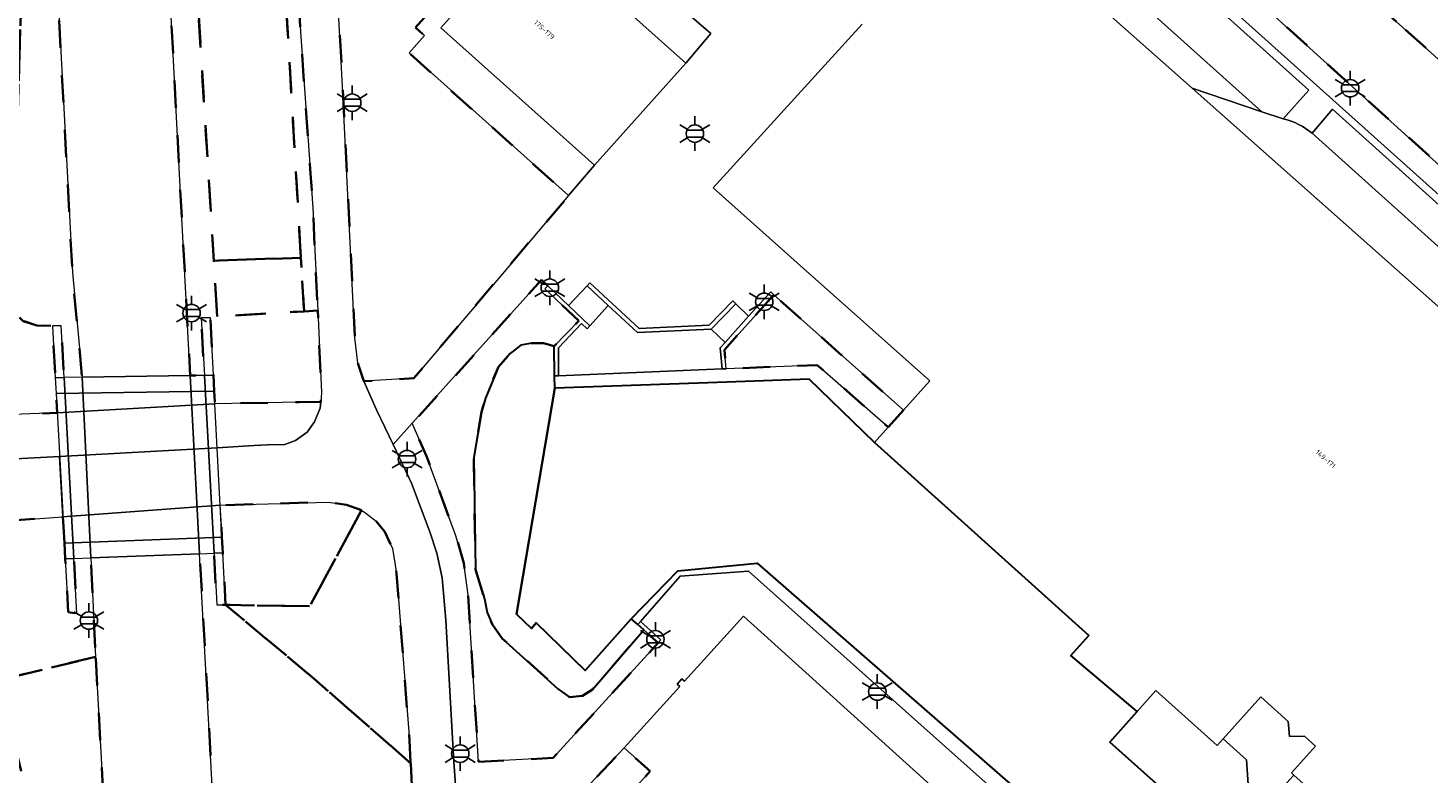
# Model space of a CAD drawing. Extents: x 105780 to 185197, y 477999 to 525027.
# Tile 102 of 256: x 106486 to 106589, y 479685 to 479739. Entities that reach past the tile are written whole.
import ezdxf
from ezdxf.enums import TextEntityAlignment as Align

# ---------------------------------------------------------------- set-up
doc = ezdxf.new("R2010")
doc.units = 0
doc.linetypes.add('XX-HIDDEN', pattern=[4, 2, -2])
for name, color, linetype, lineweight in [('B-GV-GR-MATERIAALGRENS-G', 252, 'XX-HIDDEN', 35), ('B-RO-IE-MEUBILAIR_WEGMEUBILAIR-S', 252, 'Continuous', 25), ('B-RO-IE-TERREINAFSCHEIDING_KUNSTMATIG_SCHUTTING-G', 252, 'IE-TERREINAFSCHEIDING-KUNSTMATIG-DICHT', 18), ('B-WE-GK-KADEMUUR-G', 252, 'Continuous', 18), ('B-WE-GW-WATERGANG_SLOOT_INSTEEK-G', 252, 'Continuous', 30), ('B-XX-KG-KADASTRAAL_BEBOUWING-G', 252, 'Continuous', 20), ('B1-WE-KW-KUNSTWERK_DEK-BRUG', 252, 'Continuous', 18), ('B1-WE-KW-KUNSTWERK_LANDHOOFD-GV', 252, 'Continuous', 18), ('B1-WE-OG-BEBOUWING-T18', 7, 'Continuous', 18), ('B1-WE-OG-TERREIN_ERF-GV', 252, 'Continuous', 18), ('B1-WE-VH-VERHARDING_ASFALT-GV', 252, 'Continuous', 18), ('B1-WE-VH-VERHARDING_BETON-GV', 252, 'Continuous', 18), ('B1-WE-VH-VERHARDING_GESLOTEN-GV', 252, 'Continuous', 18), ('B1-WE-VH-VERHARDING_TEGEL-GV', 252, 'Continuous', 18)]:
    doc.layers.add(name, color=color, linetype=linetype, lineweight=lineweight)
doc.styles.add('NLCS-ISO', font='NLCS-ISO.ttf')
doc.styles.add('NLCS-ISO-M200-T18', font='NLCS-ISO.ttf', dxfattribs={"height": 0.36})
doc.linetypes.add('IE-TERREINAFSCHEIDING-KUNSTMATIG-DICHT', pattern='A,8,-1,[82,NLCS.SHX,S=0.75,R=90,X=0,Y=0],-1', length=10)

# ---------------------------------------------------------------- blocks, each defined once
blk = doc.blocks.new('B-SIE-WEG_LICHTMAST-SO')
at = {"ltscale": 0.1}
for p, q in [((0, 1.27), (0, 2.53)), ((-1.1, 0.63), (-2.19, 1.27)), ((1.1, 0.63), (2.19, 1.27)), ((-1.1, -0.63), (-2.19, -1.27)), ((0, -1.27), (0, -2.53)), ((1.1, -0.63), (2.19, -1.27))]:
    blk.add_line(p, q, dxfattribs=at)
at = {"flags": 128}
for points in [[(-1.16, 0.5), (1.16, 0.5)], [(-1.16, -0.5), (1.16, -0.5)]]:
    blk.add_lwpolyline(points, dxfattribs=at)
at = {"ltscale": 0.1}
blk.add_circle((0, 0), 1.27, dxfattribs=at)
at = {"style": 'NLCS-ISO'}
blk.add_attdef('TYPE', text='', height=1.8, dxfattribs=at).set_placement((0, 2.53), align=Align.BOTTOM_CENTER)

msp = doc.modelspace()

# ---------------------------------------------------------------- linework, layer by layer
at = {"layer": 'B-GV-GR-MATERIAALGRENS-G', "flags": 128}
for points in [[(106497.49, 479812.87), (106496.94, 479813.09), (106496.36, 479812.91), (106494.68, 479811.03), (106493.9, 479809.65), (106493.56, 479808.68), (106493.29, 479805), (106494.814, 479777.439), (106496.36, 479749.48), (106498.267, 479713.574), (106499.3, 479713.59), (106499.07, 479717.8), (106499.74, 479717.79), (106500.23, 479717.897), (106499.982, 479721.962), (106498.286, 479749.715), (106496.477, 479779.313), (106501.115, 479784.496), (106503.695, 479787.212), (106503.56, 479790.28), (106503.23, 479794.35), (106502.66, 479797.07), (106501.91, 479799.88), (106498.74, 479810.15), (106497.95, 479812.37), (106497.67, 479812.72)], [(106503.695, 479787.212), (106501.115, 479784.496), (106503.11, 479765.68), (106504.2, 479758.47), (106504.407, 479755.503), (106506.344, 479722.185), (106506.572, 479718.269), (106507.57, 479718.327), (106507.389, 479722.222), (106507.22, 479725.84), (106507.198, 479726.15), (106507.021, 479728.648), (106506.31, 479738.69), (106505.694, 479750.168), (106505.405, 479755.561), (106504.99, 479763.89), (106503.81, 479784.59)], [(106504.407, 479755.503), (106504.2, 479758.47), (106503.11, 479765.68), (106501.115, 479784.496), (106496.477, 479779.313), (106498.286, 479749.715), (106499.982, 479721.962), (106506.344, 479722.185)], [(106522.682, 479747.91), (106521.98, 479748.91), (106519.95, 479754.27), (106519.56, 479754.88), (106512.05, 479761.54), (106507.606, 479766.223), (106507.7, 479764.42), (106508.485, 479751.471), (106508.54, 479750.57), (106509.39, 479734.69), (106510.28, 479716.33), (106510.5, 479714.5), (106510.928, 479713.17), (106514.58, 479713.38), (106521.046, 479721.015), (106525.875, 479726.717), (106514.231, 479737.139), (106515.358, 479738.419), (106514.708, 479739.001)], [(106485.69, 479732.86), (106485.741, 479734.522), (106486.06, 479744.94), (106485.943, 479750.946), (106483.64, 479750.88), (106482.91, 479743.68), (106482.1, 479737.73), (106481.59, 479734.86), (106480.9, 479732.16), (106479.75, 479729.43), (106478.39, 479726.86), (106476.48, 479723.87), (106474.99, 479721.4), (106473.82, 479719.16), (106476.699, 479715.438), (106480.04, 479711.12), (106480.529, 479710.679), (106480.72, 479710.56), (106488.569, 479710.859), (106488.491, 479712.271), (106488.428, 479713.42), (106488.22, 479717.21), (106487.084, 479717.226), (106486.078, 479717.562), (106485.61, 479718.02), (106485.08, 479718.77)], [(106488.095, 479751.114), (106485.943, 479750.946), (106486.06, 479744.94), (106485.741, 479734.522), (106485.69, 479732.86), (106485.08, 479718.77), (106485.61, 479718.02), (106486.078, 479717.562), (106487.084, 479717.226), (106488.22, 479717.21), (106488.86, 479717.22), (106489.066, 479713.43), (106490.384, 479713.451), (106489.67, 479721.1)], [(106586.28, 479739.423), (106579.492, 479745.492), (106575.577, 479748.691), (106571.99, 479744.719), (106599.697, 479719.6), (106601.225, 479721.298), (106603.51, 479719.241), (106604.06, 479718.746), (106603.427, 479718.025), (106604.333, 479717.209), (106603.446, 479716.201), (106608.755, 479711.388), (106612.574, 479715.729), (106608.852, 479719.08), (106599.772, 479727.256), (106598.54, 479728.439)], [(106506.344, 479722.185), (106499.982, 479721.962), (106500.23, 479717.897), (106506.572, 479718.269)], [(106524.348, 479720.138), (106523.898, 479720.565), (106514.47, 479710.09), (106515.51, 479707.69), (106517.65, 479701.88), (106518.22, 479699.89), (106518.55, 479697.56), (106519.3, 479685.38), (106524.74, 479685.65), (106532.408, 479694.048), (106531.361, 479694.999), (106527.61, 479690.64), (106526.9, 479690.19), (106525.95, 479690.1), (106525.1, 479690.71), (106521.02, 479694.38), (106520.3, 479695.43), (106519.93, 479696.28), (106519.73, 479697.27), (106519.08, 479699.42), (106518.96, 479707.59), (106519.52, 479710.91), (106519.81, 479711.94), (106520.75, 479714.21), (106521.61, 479715.2), (106522.39, 479715.79), (106523.2, 479715.94), (106524.05, 479715.94), (106524.833, 479715.722), (106526.609, 479717.581), (106524.142, 479719.92)], [(106540.844, 479719.474), (106537.245, 479715.461), (106537.37, 479714.073), (106544.01, 479714.35), (106549.192, 479709.81), (106550.303, 479711.045)], [(106507.57, 479718.327), (106506.572, 479718.269), (106500.23, 479717.897), (106499.74, 479717.79), (106499.962, 479713.6), (106500.023, 479712.451), (106500.072, 479711.523), (106506.22, 479711.632), (106507.79, 479711.66), (106507.85, 479712.33)], [(106510.77, 479703.74), (106509.68, 479704.15), (106508.34, 479704.34), (106500.464, 479704.111), (106500.545, 479702.597), (106500.588, 479701.784), (106500.649, 479700.635), (106500.85, 479696.83), (106506.995, 479696.726)], [(106489.093, 479701.344), (106489.026, 479702.559), (106488.987, 479703.268), (106482.91, 479702.83), (106482.47, 479702.56), (106482.11, 479702.15), (106482.03, 479701.67), (106483.319, 479696.099), (106484.415, 479691.361), (106491.37, 479693.03), (106491.02, 479700.267), (106489.78, 479700.22), (106490, 479696.2), (106489.37, 479696.31), (106489.156, 479700.196)], [(106510.77, 479703.74), (106506.995, 479696.726), (106500.85, 479696.83), (106507.321, 479691.431), (106514.354, 479685.256), (106514.27, 479686.92), (106513.33, 479699.13), (106513.02, 479700.94), (106512.47, 479702.16), (106511.83, 479702.95), (106511.09, 479703.54)], [(106514.354, 479685.256), (106507.321, 479691.431), (106500.85, 479696.83), (106500.21, 479696.84), (106500.005, 479700.61), (106498.958, 479700.57), (106501.268, 479658.204), (106506.69, 479657.42), (106507.473, 479658.542), (106508.95, 479660.66), (106511.85, 479664.33), (106513.6, 479666.77), (106514.36, 479667.91), (106514.91, 479669.5), (106515.08, 479670.91)], [(106491.37, 479693.03), (106484.415, 479691.361), (106484.481, 479691.076), (106488.65, 479672.65), (106489.57, 479668.17), (106489.99, 479664.21), (106490.44, 479658.43), (106490.486, 479657.616), (106491.743, 479635.562), (106491.82, 479634.22), (106492.66, 479621.57), (106492.752, 479617.614), (106495.35, 479620.545), (106494.08, 479644.35), (106493.333, 479657.771)], [(106528.768, 479681.299), (106531.822, 479684.677), (106529.93, 479686.387), (106521.65, 479677.63), (106521.65, 479677.123), (106521.65, 479674.279), (106528.342, 479681.684)]]:
    msp.add_lwpolyline(points, close=True, dxfattribs=at)
at = {"layer": 'B-RO-IE-TERREINAFSCHEIDING_KUNSTMATIG_SCHUTTING-G', "flags": 128}
for points in [[(106525.865, 479718.7), (106524.348, 479720.138), (106524.142, 479719.92), (106526.609, 479717.581), (106524.833, 479715.722), (106524.834, 479713.56), (106525.134, 479713.56), (106525.133, 479715.602), (106526.826, 479717.374), (106527.226, 479716.996), (106527.432, 479717.213)], [(106538.08, 479718.82), (106537.866, 479719.03), (106536.138, 479717.264), (106531.018, 479717.025), (106527.432, 479720.352), (106527.22, 479720.14), (106528.772, 479718.7), (106530.91, 479716.72), (106536.27, 479716.97)], [(106540.844, 479719.474), (106540.618, 479719.689), (106539.005, 479717.905), (106537.286, 479716.004), (106536.93, 479715.61), (106537.07, 479714.06), (106537.37, 479714.073), (106537.245, 479715.461)], [(106499.74, 479717.79), (106499.07, 479717.8), (106499.3, 479713.59), (106499.962, 479713.6)], [(106488.22, 479717.21), (106488.428, 479713.42), (106489.066, 479713.43), (106488.86, 479717.22)], [(106500.023, 479712.451), (106499.962, 479713.6), (106499.3, 479713.59), (106500.005, 479700.61), (106500.649, 479700.635), (106500.588, 479701.784)], [(106489.066, 479713.43), (106488.428, 479713.42), (106488.491, 479712.271), (106489.093, 479701.344), (106489.156, 479700.196), (106489.78, 479700.22)], [(106489.78, 479700.22), (106489.156, 479700.196), (106489.37, 479696.31), (106490, 479696.2)], [(106500.649, 479700.635), (106500.005, 479700.61), (106500.21, 479696.84), (106500.85, 479696.83)]]:
    msp.add_lwpolyline(points, close=True, dxfattribs=at)
at = {"layer": 'B-WE-GK-KADEMUUR-G', "flags": 128}
for points in [[(106537.37, 479714.073), (106537.07, 479714.06), (106525.134, 479713.56), (106524.834, 479713.56), (106524.88, 479712.66), (106537.422, 479713.1), (106543.42, 479713.31), (106548.181, 479708.686), (106549.192, 479709.81), (106544.01, 479714.35)], [(106530.445, 479695.806), (106530.919, 479695.4), (106531.121, 479695.622), (106534.01, 479698.94), (106539.01, 479699.29), (106568.64, 479672.83), (106569.095, 479673.325), (106569.514, 479673.781), (106539.628, 479699.883), (106533.832, 479699.316)], [(106531.121, 479695.622), (106530.919, 479695.4), (106531.361, 479694.999), (106532.408, 479694.048), (106532.61, 479694.27)]]:
    msp.add_lwpolyline(points, close=True, dxfattribs=at)
at = {"layer": 'B-WE-GW-WATERGANG_SLOOT_INSTEEK-G', "flags": 128}
msp.add_lwpolyline([(106524.88, 479712.66), (106524.834, 479713.56), (106524.833, 479715.722), (106524.05, 479715.94), (106523.2, 479715.94), (106522.39, 479715.79), (106521.61, 479715.2), (106520.75, 479714.21), (106519.81, 479711.94), (106519.52, 479710.91), (106518.96, 479707.59), (106519.08, 479699.42), (106519.73, 479697.27), (106519.93, 479696.28), (106520.3, 479695.43), (106521.02, 479694.38), (106525.1, 479690.71), (106525.95, 479690.1), (106526.9, 479690.19), (106527.61, 479690.64), (106531.361, 479694.999), (106530.919, 479695.4), (106530.445, 479695.806), (106527.08, 479692.05), (106523.52, 479695.52), (106523.164, 479695.114), (106522.085, 479696.154)], close=True, dxfattribs=at)
msp.add_lwpolyline([(106574.205, 479678.883), (106565.356, 479686.817), (106567.359, 479689.05), (106562.511, 479693.137), (106563.832, 479694.606), (106548.181, 479708.686), (106543.42, 479713.31), (106537.422, 479713.1), (106524.88, 479712.66), (106522.085, 479696.154), (106523.164, 479695.114), (106523.52, 479695.52), (106527.08, 479692.05), (106530.445, 479695.806), (106533.832, 479699.316), (106539.628, 479699.883), (106569.514, 479673.781)], dxfattribs=at)
at = {"layer": 'B-XX-KG-KADASTRAAL_BEBOUWING-G', "flags": 128}
msp.add_lwpolyline([(106527.754, 479728.936), (106534.424, 479736.388), (106523.222, 479746.414), (106516.552, 479738.962)], close=True, dxfattribs=at)
for points in [[(106571.377, 479734.563), (106559.296, 479745.29), (106559.293, 479745.795)], [(106547.301, 479739.247), (106536.429, 479727.282), (106542.548, 479721.823), (106542.772, 479721.624), (106552.23, 479713.186), (106550.303, 479711.045), (106549.192, 479709.81), (106548.181, 479708.686), (106563.832, 479694.606), (106562.511, 479693.137), (106567.359, 479689.05), (106568.727, 479690.577), (106573.195, 479686.571), (106573.629, 479687.055), (106576.366, 479690.108), (106578.376, 479688.306), (106578.467, 479687.21), (106579.567, 479687.238), (106580.364, 479686.523), (106578.608, 479684.565), (106578.789, 479684.403), (106579.906, 479683.402), (106591.005, 479673.45)], [(106591.899, 479716.342), (106571.377, 479734.563)], [(106564.393, 479672.72), (106538.623, 479696.013), (106534.324, 479691.257), (106534.137, 479691.427), (106533.798, 479691.052), (106533.99, 479690.879), (106529.93, 479686.387), (106531.822, 479684.677), (106528.768, 479681.299)]]:
    msp.add_lwpolyline(points, dxfattribs=at)
at = {"layer": 'B1-WE-KW-KUNSTWERK_DEK-BRUG', "flags": 128}
msp.add_lwpolyline([(106499.3, 479713.59), (106498.267, 479713.574), (106490.384, 479713.451), (106489.066, 479713.43), (106489.78, 479700.22), (106491.02, 479700.267), (106498.958, 479700.57), (106500.005, 479700.61)], close=True, dxfattribs=at)
at = {"layer": 'B1-WE-KW-KUNSTWERK_LANDHOOFD-GV', "flags": 128}
for points in [[(106499.962, 479713.6), (106499.3, 479713.59), (106498.267, 479713.574), (106490.384, 479713.451), (106489.066, 479713.43), (106488.428, 479713.42), (106488.491, 479712.271), (106500.023, 479712.451)], [(106500.588, 479701.784), (106489.093, 479701.344), (106489.156, 479700.196), (106489.78, 479700.22), (106491.02, 479700.267), (106498.958, 479700.57), (106500.005, 479700.61), (106500.649, 479700.635)]]:
    msp.add_lwpolyline(points, close=True, dxfattribs=at)
at = {"layer": 'B1-WE-OG-TERREIN_ERF-GV', "flags": 128}
msp.add_lwpolyline([(106534.424, 479736.388), (106536.26, 479738.564), (106532.57, 479741.75), (106526.91, 479746.91), (106524.089, 479749.482), (106522.682, 479747.91), (106514.708, 479739.001), (106515.358, 479738.419), (106514.231, 479737.139), (106525.875, 479726.717), (106527.754, 479728.936), (106516.552, 479738.962), (106523.222, 479746.414)], close=True, dxfattribs=at)
msp.add_lwpolyline([(106586.28, 479739.423), (106598.54, 479728.439), (106599.772, 479727.256), (106601.443, 479729.112), (106603.759, 479727.026), (106605.859, 479729.359), (106608.021, 479731.76), (106605.695, 479733.855), (106607.171, 479735.494), (106608.663, 479737.151), (106610.959, 479735.084), (106613.105, 479737.467), (106615.222, 479739.819)], dxfattribs=at)
at = {"layer": 'B1-WE-VH-VERHARDING_ASFALT-GV', "flags": 128}
for points in [[(106494.814, 479777.439), (106493.29, 479805), (106485.12, 479805.51), (106485.46, 479798.05), (106485.541, 479796.618), (106487.72, 479758.25), (106488.095, 479751.114), (106489.67, 479721.1), (106490.384, 479713.451), (106498.267, 479713.574), (106496.36, 479749.48)], [(106576.451, 479732.845), (106578.009, 479732.318), (106579.89, 479734.414), (106568.711, 479744.475), (106566.289, 479741.991)], [(106490.384, 479713.451), (106491.02, 479700.267), (106498.958, 479700.57), (106498.267, 479713.574)], [(106501.268, 479658.204), (106498.958, 479700.57), (106491.02, 479700.267), (106491.37, 479693.03), (106493.333, 479657.771), (106494.08, 479644.35), (106495.35, 479620.545), (106495.45, 479618.67), (106496.32, 479603.63), (106503.822, 479603.581), (106503.489, 479614.143), (106502.91, 479621.683), (106502.75, 479624.53), (106501.74, 479649.55)]]:
    msp.add_lwpolyline(points, close=True, dxfattribs=at)
for points in [[(106518.102, 479676.892), (106517.51, 479685.38), (106516.92, 479695.72), (106516.64, 479698.8), (106516.27, 479700.6), (106515.75, 479702.16), (106514.41, 479705.73), (106513.076, 479708.541), (106511.87, 479711.08), (106510.928, 479713.17), (106510.5, 479714.5), (106510.28, 479716.33), (106509.39, 479734.69), (106508.54, 479750.57)], [(106505.694, 479750.168), (106506.31, 479738.69), (106507.021, 479728.648), (106507.198, 479726.15), (106507.22, 479725.84), (106507.389, 479722.222), (106507.57, 479718.327), (106507.85, 479712.33), (106507.79, 479711.66), (106507.75, 479711.2), (106507.34, 479710.21), (106506.8, 479709.44), (106505.96, 479708.84), (106505.18, 479708.55), (106503.9, 479708.52), (106502.946, 479708.461), (106500.243, 479708.294), (106488.744, 479707.679), (106488.987, 479703.268), (106500.464, 479704.111), (106508.34, 479704.34), (106509.68, 479704.15), (106510.77, 479703.74), (106511.09, 479703.54), (106511.83, 479702.95), (106512.47, 479702.16), (106513.02, 479700.94), (106513.33, 479699.13), (106514.27, 479686.92), (106514.354, 479685.256), (106515.08, 479670.91)], [(106594.874, 479717.303), (106595.055, 479714.531), (106598.154, 479718.102), (106581.615, 479733.041), (106580.116, 479731.275)], [(106580.116, 479731.275), (106594.127, 479718.668)], [(106482.91, 479702.83), (106488.987, 479703.268), (106488.744, 479707.679), (106484.11, 479707.427)]]:
    msp.add_lwpolyline(points, dxfattribs=at)
at = {"layer": 'B1-WE-VH-VERHARDING_BETON-GV', "flags": 128}
for points in [[(106528.772, 479718.7), (106527.22, 479720.14), (106525.865, 479718.7), (106527.432, 479717.213)], [(106539.005, 479717.905), (106538.08, 479718.82), (106536.27, 479716.97), (106537.286, 479716.004)], [(106498.267, 479713.574), (106498.958, 479700.57), (106500.005, 479700.61), (106499.3, 479713.59)], [(106489.066, 479713.43), (106489.78, 479700.22), (106491.02, 479700.267), (106490.384, 479713.451)]]:
    msp.add_lwpolyline(points, close=True, dxfattribs=at)
at = {"layer": 'B1-WE-VH-VERHARDING_GESLOTEN-GV', "flags": 128}
msp.add_lwpolyline([(106575.341, 479685.52), (106573.629, 479687.055), (106573.195, 479686.571), (106568.727, 479690.577), (106567.359, 479689.05), (106565.356, 479686.817), (106574.205, 479678.883), (106575.197, 479679.962), (106575.6, 479680.4), (106575.668, 479680.474)], close=True, dxfattribs=at)
at = {"layer": 'B1-WE-VH-VERHARDING_TEGEL-GV', "flags": 128}
for points in [[(106633.33, 479726.93), (106642.946, 479737.673), (106656.89, 479753.25), (106656.431, 479753.61), (106655.001, 479754.732), (106654.541, 479754.336), (106642.348, 479740.753), (106638.8, 479736.8), (106632.41, 479729.59), (106628.752, 479733.058), (106628.233, 479733.524), (106627.206, 479732.357), (106612.574, 479715.729), (106608.755, 479711.388), (106603.446, 479716.201), (106599.697, 479719.6), (106571.99, 479744.719), (106570.051, 479746.441), (106560.612, 479754.622), (106559.639, 479753.478), (106567.756, 479746.19), (106612.142, 479706.337)], [(106612.142, 479706.337), (106567.756, 479746.19), (106565.668, 479744.165), (106559.06, 479750.218), (106559.293, 479745.795), (106559.296, 479745.29), (106571.377, 479734.563), (106576.451, 479732.845), (106566.289, 479741.991), (106568.711, 479744.475), (106579.89, 479734.414), (106578.009, 479732.318)], [(106532.57, 479741.75), (106536.26, 479738.564), (106534.424, 479736.388), (106527.754, 479728.936), (106525.875, 479726.717), (106521.046, 479721.015), (106514.58, 479713.38), (106510.928, 479713.17), (106511.87, 479711.08), (106513.076, 479708.541), (106514.47, 479710.09), (106523.898, 479720.565), (106524.348, 479720.138), (106525.865, 479718.7), (106527.22, 479720.14), (106527.432, 479720.352), (106531.018, 479717.025), (106536.138, 479717.264), (106537.866, 479719.03), (106538.08, 479718.82), (106539.005, 479717.905), (106540.618, 479719.689), (106540.844, 479719.474), (106550.303, 479711.045), (106552.23, 479713.186), (106542.772, 479721.624), (106542.548, 479721.823), (106536.429, 479727.282), (106547.301, 479739.247)], [(106578.009, 479732.318), (106576.451, 479732.845), (106571.377, 479734.563), (106591.899, 479716.342), (106590.548, 479714.84), (106608.628, 479698.573), (106612.42, 479700.06), (106609.15, 479702.785), (106598.672, 479711.517), (106595.055, 479714.531), (106594.874, 479717.303)], [(106580.116, 479731.275), (106581.615, 479733.041), (106598.154, 479718.102), (106595.055, 479714.531), (106598.672, 479711.517), (106601.601, 479714.778)], [(106594.127, 479718.668), (106580.116, 479731.275)], [(106568.64, 479672.83), (106539.01, 479699.29), (106534.01, 479698.94), (106531.121, 479695.622), (106532.61, 479694.27), (106532.408, 479694.048), (106524.74, 479685.65), (106519.3, 479685.38), (106518.55, 479697.56), (106518.22, 479699.89), (106517.65, 479701.88), (106515.51, 479707.69), (106514.47, 479710.09), (106513.076, 479708.541), (106514.41, 479705.73), (106515.75, 479702.16), (106516.27, 479700.6), (106516.64, 479698.8), (106516.92, 479695.72), (106517.51, 479685.38), (106518.102, 479676.892)], [(106521.65, 479677.63), (106529.93, 479686.387), (106533.99, 479690.879), (106533.798, 479691.052), (106534.137, 479691.427), (106534.324, 479691.257), (106538.623, 479696.013), (106564.393, 479672.72)]]:
    msp.add_lwpolyline(points, dxfattribs=at)
at = {"layer": 'B1-WE-VH-VERHARDING_TEGEL-GV'}
for points in [[(106578.009, 479732.318, -0.121933), (106580.116, 479731.275)], [(106580.116, 479731.275, 0.121933), (106578.009, 479732.318)]]:
    msp.add_lwpolyline(points, format="xyb", dxfattribs=at)
at = {"layer": 'B1-WE-VH-VERHARDING_TEGEL-GV', "flags": 128}
for points in [[(106537.286, 479716.004), (106536.27, 479716.97), (106530.91, 479716.72), (106528.772, 479718.7), (106527.432, 479717.213), (106527.226, 479716.996), (106526.826, 479717.374), (106525.133, 479715.602), (106525.134, 479713.56), (106537.07, 479714.06), (106536.93, 479715.61)], [(106500.023, 479712.451), (106488.491, 479712.271), (106488.569, 479710.859), (106500.072, 479711.523)], [(106506.8, 479709.44), (106507.34, 479710.21), (106507.75, 479711.2), (106507.79, 479711.66), (106506.22, 479711.632), (106500.072, 479711.523), (106488.569, 479710.859), (106480.72, 479710.56), (106480.529, 479710.679), (106479.2, 479708.97), (106480.02, 479708.26), (106480.71, 479707.81), (106481.51, 479707.54), (106482.5, 479707.34), (106484.11, 479707.427), (106488.744, 479707.679), (106500.243, 479708.294), (106502.946, 479708.461), (106503.9, 479708.52), (106505.18, 479708.55), (106505.96, 479708.84)], [(106500.464, 479704.111), (106488.987, 479703.268), (106489.026, 479702.559), (106489.093, 479701.344), (106500.588, 479701.784), (106500.545, 479702.597)], [(106576.366, 479690.108), (106573.629, 479687.055), (106575.341, 479685.52), (106575.668, 479680.474), (106575.6, 479680.4), (106576.824, 479679.258), (106577.295, 479679.764), (106577.694, 479683.545), (106577.992, 479683.514), (106578.789, 479684.403), (106578.608, 479684.565), (106580.364, 479686.523), (106579.567, 479687.238), (106578.467, 479687.21), (106578.376, 479688.306)]]:
    msp.add_lwpolyline(points, close=True, dxfattribs=at)

# ---------------------------------------------------------------- block references
at = {"layer": 'B-RO-IE-MEUBILAIR_WEGMEUBILAIR-S', "xscale": 0.5, "yscale": 0.5, "zscale": 0.5}
for p in [(106582.895, 479734.562), (106510.09, 479733.507), (106535.086, 479731.246), (106524.506, 479719.996), (106540.146, 479718.966), (106498.366, 479718.145), (106514.086, 479707.476), (106490.877, 479695.686), (106532.206, 479694.316), (106548.396, 479690.496), (106517.966, 479685.966)]:
    msp.add_blockref('B-SIE-WEG_LICHTMAST-SO', p, dxfattribs=at)

# ---------------------------------------------------------------- texts
at = {"layer": 'B1-WE-OG-BEBOUWING-T18', "style": 'NLCS-ISO-M200-T18'}
for s, p in [('175-179', (106524.106, 479738.833)), ('149-171', (106581.104, 479707.488))]:
    msp.add_text(s, height=0.36, rotation=318, dxfattribs=at).set_placement(p, align=Align.MIDDLE)

doc.saveas('drawing.dxf')
